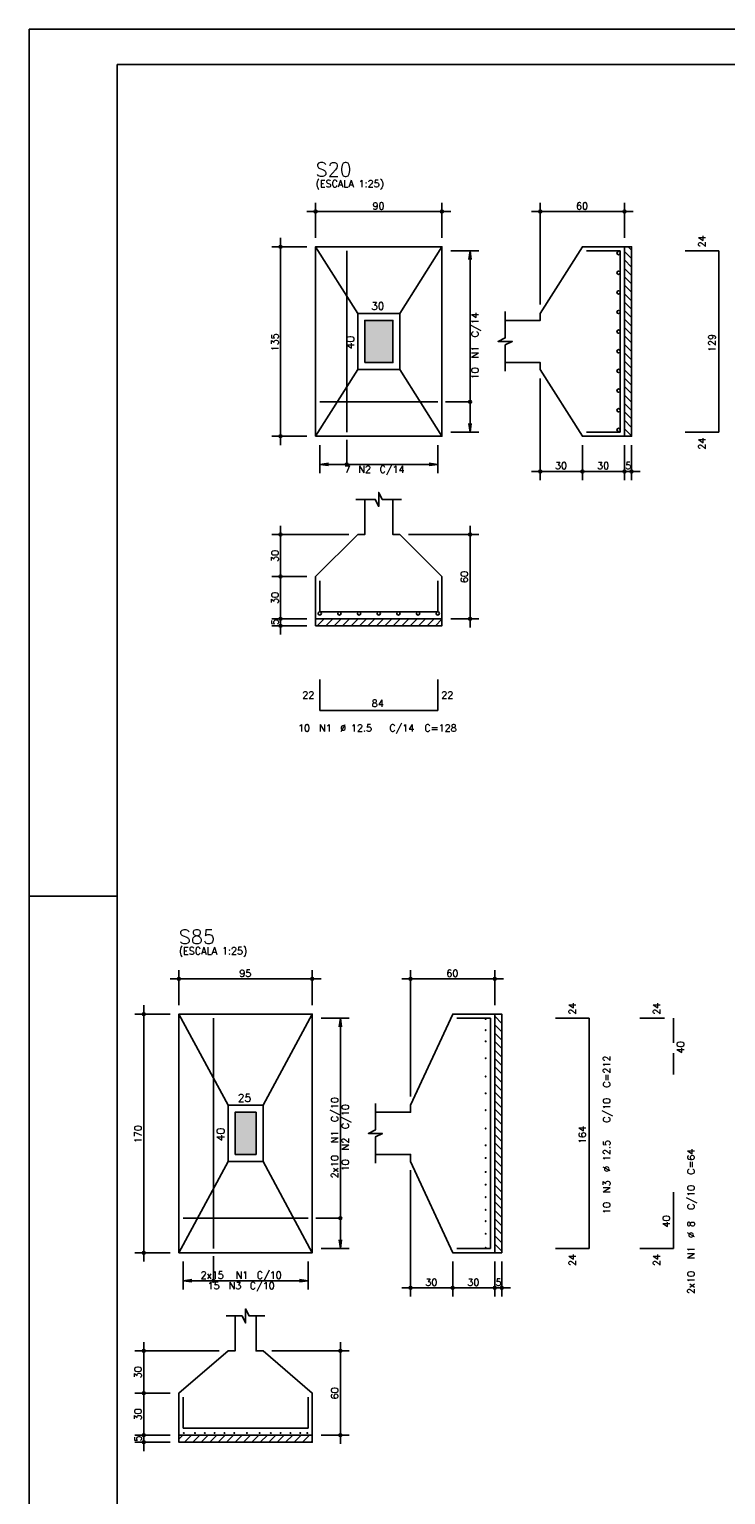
# Model space of a CAD drawing. Extents: x 0 to 119, y 0 to 84.
# Tile 4 of 13: x 0 to 20, y 42 to 84. Entities that reach past the tile are written whole.
import ezdxf

# ---------------------------------------------------------------- set-up
doc = ezdxf.new("R2010")
doc.units = 0
doc.header["$MEASUREMENT"] = 0
doc.linetypes.add('ESTILO_TQS_0001', pattern=[1, 0.7, -0.3])
for name, color, linetype in [('1', 1, 'CONTINUOUS'), ('2', 2, 'CONTINUOUS'), ('3', 3, 'CONTINUOUS'), ('6', 6, 'CONTINUOUS'), ('7', 7, 'CONTINUOUS'), ('8', 8, 'CONTINUOUS'), ('9', 9, 'CONTINUOUS')]:
    doc.layers.add(name, color=color, linetype=linetype)
doc.styles.get("Standard").update_dxf_attribs({"font": 'ROMANS.SHX'})

msp = doc.modelspace()

# ---------------------------------------------------------------- linework, layer by layer
at = {"layer": '1', "linetype": 'Continuous'}
for p, q in [((0, 0), (0, 84.099998)), ((0, 84.099998), (118.900002, 84.099998)), ((16.9556, 77.768424), (17.1556, 77.568424)), ((17.058441, 77.906), (17.1556, 77.808841)), ((16.9556, 77.528008), (17.1556, 77.328008)), ((16.9556, 77.287592), (17.1556, 77.087592)), ((16.9556, 77.047175), (17.1556, 76.847175)), ((16.9556, 76.806759), (17.1556, 76.606759)), ((16.9556, 76.566343), (17.1556, 76.366343)), ((16.9556, 76.325927), (17.1556, 76.125927)), ((16.9556, 76.08551), (17.1556, 75.88551)), ((16.9556, 75.845094), (17.1556, 75.645094)), ((16.9556, 75.604678), (17.1556, 75.404678)), ((16.9556, 75.364261), (17.1556, 75.164261)), ((16.9556, 75.123845), (17.1556, 74.923845)), ((16.9556, 74.883429), (17.1556, 74.683429)), ((16.9556, 74.643012), (17.1556, 74.443012)), ((16.9556, 74.402596), (17.1556, 74.202596)), ((16.9556, 74.16218), (17.1556, 73.96218)), ((16.9556, 73.921764), (17.1556, 73.721764)), ((16.9556, 73.681347), (17.1556, 73.481347)), ((16.9556, 73.440931), (17.1556, 73.240931)), ((16.9556, 73.200515), (17.1556, 73.000515)), ((16.9556, 72.960098), (17.1556, 72.760098)), ((16.9556, 72.719682), (17.1556, 72.519682)), ((8.1556, 67.298011), (8.163589, 67.306)), ((8.204005, 67.106), (8.404005, 67.306)), ((8.444421, 67.106), (8.644421, 67.306)), ((8.684838, 67.106), (8.884838, 67.306)), ((8.925254, 67.106), (9.125254, 67.306)), ((9.16567, 67.106), (9.36567, 67.306)), ((9.406087, 67.106), (9.606087, 67.306)), ((9.646503, 67.106), (9.846503, 67.306)), ((9.886919, 67.106), (10.086919, 67.306)), ((10.127336, 67.106), (10.327336, 67.306)), ((10.367752, 67.106), (10.567752, 67.306)), ((10.608168, 67.106), (10.808168, 67.306)), ((10.848584, 67.106), (11.048584, 67.306)), ((11.089001, 67.106), (11.289001, 67.306)), ((11.329417, 67.106), (11.529417, 67.306)), ((11.569833, 67.106), (11.7556, 67.291767)), ((0, 59.400002), (2.5, 59.400002)), ((13.26, 55.979896), (13.46, 55.779896)), ((13.434842, 56.04547), (13.46, 56.020312)), ((13.26, 55.73948), (13.46, 55.53948)), ((13.26, 55.499063), (13.46, 55.299063)), ((13.26, 55.258647), (13.46, 55.058647)), ((13.26, 55.018231), (13.46, 54.818231)), ((13.26, 54.777814), (13.46, 54.577814)), ((13.26, 54.537398), (13.46, 54.337398)), ((13.26, 54.296982), (13.46, 54.096982)), ((13.26, 54.056566), (13.46, 53.856566)), ((13.26, 53.816149), (13.46, 53.616149)), ((13.26, 53.575733), (13.46, 53.375733)), ((13.26, 53.335317), (13.46, 53.135317)), ((13.26, 53.0949), (13.46, 52.8949)), ((13.26, 52.854484), (13.46, 52.654484)), ((13.26, 52.614068), (13.46, 52.414068)), ((13.26, 52.373651), (13.46, 52.173651)), ((13.26, 52.133235), (13.46, 51.933235)), ((13.26, 51.892819), (13.46, 51.692819)), ((13.26, 51.652403), (13.46, 51.452403)), ((13.26, 51.411986), (13.46, 51.211986)), ((13.26, 51.17157), (13.46, 50.97157)), ((13.26, 50.931154), (13.46, 50.731154)), ((13.26, 50.690737), (13.46, 50.490737)), ((13.26, 50.450321), (13.46, 50.250321)), ((13.26, 50.209905), (13.46, 50.009905)), ((13.26, 49.969488), (13.46, 49.769488)), ((13.26, 49.729072), (13.46, 49.529072)), ((13.26, 49.488656), (13.46, 49.288656)), ((13.26, 49.248239), (13.262769, 49.24547)), ((4.26, 43.92869), (4.37678, 44.04547)), ((4.417196, 43.84547), (4.617196, 44.04547)), ((4.657612, 43.84547), (4.857612, 44.04547)), ((4.898028, 43.84547), (5.098028, 44.04547)), ((5.138445, 43.84547), (5.338445, 44.04547)), ((5.378861, 43.84547), (5.578861, 44.04547)), ((5.619277, 43.84547), (5.819277, 44.04547)), ((5.859694, 43.84547), (6.059694, 44.04547)), ((6.10011, 43.84547), (6.30011, 44.04547)), ((6.340526, 43.84547), (6.540526, 44.04547)), ((6.580943, 43.84547), (6.780943, 44.04547)), ((6.821359, 43.84547), (7.021359, 44.04547)), ((7.061775, 43.84547), (7.261775, 44.04547)), ((7.302192, 43.84547), (7.502192, 44.04547)), ((7.542608, 43.84547), (7.742608, 44.04547)), ((7.783024, 43.84547), (7.983024, 44.04547)), ((8.02344, 43.84547), (8.06, 43.88203))]:
    msp.add_line(p, q, dxfattribs=at)
for points in [[(16.9556, 72.506), (16.9556, 77.906), (17.1556, 77.906), (17.1556, 72.506), (16.9556, 72.506)], [(8.1556, 67.306), (11.7556, 67.306), (11.7556, 67.106), (8.1556, 67.106), (8.1556, 67.306)], [(13.26, 49.24547), (13.26, 56.04547), (13.46, 56.04547), (13.46, 49.24547), (13.26, 49.24547)], [(4.26, 44.04547), (8.06, 44.04547), (8.06, 43.84547), (4.26, 43.84547), (4.26, 44.04547)]]:
    msp.add_lwpolyline(points, dxfattribs=at)
at = {"layer": '2', "linetype": 'Continuous'}
for p, q in [((7.9056, 78.906), (12.0056, 78.906)), ((8.1556, 78.156), (8.1556, 79.156)), ((11.7556, 78.156), (11.7556, 79.156)), ((17.2056, 78.906), (14.3056, 78.906)), ((14.5556, 76.256), (14.5556, 79.156)), ((16.9556, 78.156), (16.9556, 79.156)), ((7.1556, 72.256), (7.1556, 78.156)), ((7.9056, 77.906), (6.9056, 77.906)), ((8.1556, 77.906), (8.1556, 77.906)), ((8.1556, 77.906), (8.1556, 77.906)), ((11.7556, 77.906), (11.7556, 77.906)), ((11.7556, 77.786), (11.7556, 77.786)), ((12.0056, 77.786), (12.8056, 77.786)), ((12.5556, 77.786), (12.522968, 77.538139)), ((12.5556, 72.626), (12.5556, 77.786)), ((12.5556, 77.786), (12.588232, 77.538139)), ((16.9556, 77.906), (16.9556, 77.906)), ((14.5556, 76.006), (14.5556, 76.006)), ((14.5556, 74.406), (14.5556, 74.406)), ((14.5556, 74.156), (14.5556, 71.256)), ((12.5556, 72.626), (12.522968, 72.873861)), ((12.5556, 72.626), (12.588232, 72.873861)), ((7.9056, 72.506), (6.9056, 72.506)), ((8.1556, 72.506), (8.1556, 72.506)), ((8.2756, 72.506), (8.2756, 72.506)), ((8.2756, 72.256), (8.2756, 71.456)), ((11.6356, 72.506), (11.6356, 72.506)), ((11.6356, 72.256), (11.6356, 71.456)), ((11.7556, 72.626), (11.7556, 72.626)), ((12.0056, 72.626), (12.8056, 72.626)), ((15.7556, 72.506), (15.7556, 72.506)), ((15.7556, 72.506), (15.7556, 72.506)), ((15.7556, 72.256), (15.7556, 71.256)), ((15.7556, 72.256), (15.7556, 71.256)), ((16.9556, 72.506), (16.9556, 72.506)), ((16.9556, 72.506), (16.9556, 72.506)), ((16.9556, 72.256), (16.9556, 71.256)), ((16.9556, 72.256), (16.9556, 71.256)), ((17.1556, 72.506), (17.1556, 72.506)), ((17.1556, 72.256), (17.1556, 71.256)), ((8.2756, 71.706), (8.523461, 71.738632)), ((8.2756, 71.706), (11.6356, 71.706)), ((8.2756, 71.706), (8.523461, 71.673368)), ((11.6356, 71.706), (11.387739, 71.738632)), ((11.6356, 71.706), (11.387739, 71.673368)), ((16.0056, 71.506), (14.3056, 71.506)), ((17.2056, 71.506), (15.5056, 71.506)), ((16.7056, 71.506), (17.4056, 71.506)), ((7.1556, 68.256), (7.1556, 69.956)), ((12.5556, 67.056), (12.5556, 69.956)), ((9.1056, 69.706), (6.9056, 69.706)), ((9.3556, 69.706), (9.3556, 69.706)), ((10.5556, 69.706), (10.5556, 69.706)), ((10.8056, 69.706), (12.8056, 69.706)), ((7.9056, 68.506), (6.9056, 68.506)), ((7.9056, 68.506), (6.9056, 68.506)), ((7.1556, 67.056), (7.1556, 68.756)), ((8.1556, 68.506), (8.1556, 68.506)), ((8.1556, 68.506), (8.1556, 68.506)), ((7.9056, 67.306), (6.9056, 67.306)), ((7.9056, 67.306), (6.9056, 67.306)), ((7.1556, 66.856), (7.1556, 67.556)), ((8.1556, 67.306), (8.1556, 67.306)), ((8.1556, 67.306), (8.1556, 67.306)), ((11.7556, 67.306), (11.7556, 67.306)), ((12.0056, 67.306), (12.8056, 67.306)), ((7.9056, 67.106), (6.9056, 67.106)), ((8.1556, 67.106), (8.1556, 67.106)), ((4.26, 56.29547), (4.26, 57.29547)), ((8.06, 56.29547), (8.06, 57.29547)), ((10.86, 53.69547), (10.86, 57.29547)), ((13.26, 56.29547), (13.26, 57.29547)), ((4.01, 57.04547), (8.31, 57.04547)), ((13.51, 57.04547), (10.61, 57.04547)), ((4.01, 56.04547), (3.01, 56.04547)), ((3.26, 48.99547), (3.26, 56.29547)), ((4.26, 56.04547), (4.26, 56.04547)), ((4.26, 56.04547), (4.26, 56.04547)), ((8.06, 56.04547), (8.06, 56.04547)), ((13.26, 56.04547), (13.26, 56.04547)), ((8.06, 55.92547), (8.06, 55.92547)), ((8.06, 55.92547), (8.06, 55.92547)), ((8.31, 55.92547), (9.11, 55.92547)), ((8.31, 55.92547), (9.11, 55.92547)), ((8.86, 55.92547), (8.827368, 55.677609)), ((8.86, 55.92547), (8.827368, 55.677609)), ((8.86, 49.36547), (8.86, 55.92547)), ((8.86, 55.92547), (8.892632, 55.677609)), ((8.86, 49.36547), (8.86, 55.92547)), ((8.86, 55.92547), (8.892632, 55.677609)), ((10.86, 53.44547), (10.86, 53.44547)), ((10.86, 51.84547), (10.86, 51.84547)), ((10.86, 51.59547), (10.86, 47.99547)), ((8.06, 49.36547), (8.06, 49.36547)), ((8.06, 49.36547), (8.06, 49.36547)), ((8.31, 49.36547), (9.11, 49.36547)), ((8.31, 49.36547), (9.11, 49.36547)), ((8.86, 49.36547), (8.827368, 49.613331)), ((8.86, 49.36547), (8.827368, 49.613331)), ((8.86, 49.36547), (8.892632, 49.613331)), ((8.86, 49.36547), (8.892632, 49.613331)), ((4.01, 49.24547), (3.01, 49.24547)), ((4.26, 49.24547), (4.26, 49.24547)), ((4.38, 49.24547), (4.38, 49.24547)), ((4.38, 49.24547), (4.38, 49.24547)), ((4.38, 48.99547), (4.38, 48.19547)), ((4.38, 48.99547), (4.38, 48.19547)), ((7.94, 49.24547), (7.94, 49.24547)), ((7.94, 49.24547), (7.94, 49.24547)), ((7.94, 48.99547), (7.94, 48.19547)), ((7.94, 48.99547), (7.94, 48.19547)), ((12.06, 49.24547), (12.06, 49.24547)), ((12.06, 49.24547), (12.06, 49.24547)), ((12.06, 48.99547), (12.06, 47.99547)), ((12.06, 48.99547), (12.06, 47.99547)), ((13.26, 49.24547), (13.26, 49.24547)), ((13.26, 49.24547), (13.26, 49.24547)), ((13.26, 48.99547), (13.26, 47.99547)), ((13.26, 48.99547), (13.26, 47.99547)), ((13.46, 49.24547), (13.46, 49.24547)), ((13.46, 48.99547), (13.46, 47.99547)), ((4.38, 48.44547), (4.627861, 48.478102)), ((4.38, 48.44547), (4.627861, 48.478102)), ((4.38, 48.44547), (7.94, 48.44547)), ((4.38, 48.44547), (4.627861, 48.412838)), ((4.38, 48.44547), (7.94, 48.44547)), ((4.38, 48.44547), (4.627861, 48.412838)), ((7.94, 48.44547), (7.692139, 48.478102)), ((7.94, 48.44547), (7.692139, 48.478102)), ((7.94, 48.44547), (7.692139, 48.412838)), ((7.94, 48.44547), (7.692139, 48.412838)), ((12.31, 48.24547), (10.61, 48.24547)), ((13.51, 48.24547), (11.81, 48.24547)), ((13.01, 48.24547), (13.71, 48.24547)), ((5.41, 46.44547), (3.01, 46.44547)), ((3.26, 44.99547), (3.26, 46.69547)), ((5.66, 46.44547), (5.66, 46.44547)), ((6.66, 46.44547), (6.66, 46.44547)), ((6.91, 46.44547), (9.11, 46.44547)), ((8.86, 43.79547), (8.86, 46.69547)), ((4.01, 45.24547), (3.01, 45.24547)), ((4.01, 45.24547), (3.01, 45.24547)), ((3.26, 43.79547), (3.26, 45.49547)), ((4.26, 45.24547), (4.26, 45.24547)), ((4.26, 45.24547), (4.26, 45.24547)), ((3.26, 43.59547), (3.26, 44.29547)), ((4.01, 44.04547), (3.01, 44.04547)), ((4.01, 44.04547), (3.01, 44.04547)), ((4.01, 43.84547), (3.01, 43.84547)), ((4.26, 44.04547), (4.26, 44.04547)), ((4.26, 44.04547), (4.26, 44.04547)), ((4.26, 43.84547), (4.26, 43.84547)), ((8.06, 44.04547), (8.06, 44.04547)), ((8.31, 44.04547), (9.11, 44.04547))]:
    msp.add_line(p, q, dxfattribs=at)
for points in [[(8.1556, 72.506), (11.7556, 72.506), (11.7556, 77.906), (8.1556, 77.906), (8.1556, 72.506)], [(9.3556, 76.006), (8.1556, 77.906)], [(10.5556, 76.006), (11.7556, 77.906)], [(13.5556, 74.606), (14.5556, 74.606), (14.5556, 74.406), (15.7556, 72.506), (16.9556, 72.506), (16.9556, 77.906), (15.7556, 77.906), (14.5556, 76.006), (14.5556, 75.806), (13.5556, 75.806)], [(9.3556, 74.406), (10.5556, 74.406), (10.5556, 76.006), (9.3556, 76.006), (9.3556, 74.406)], [(13.5556, 74.356), (13.5556, 75.106), (13.7556, 75.206), (13.3556, 75.206), (13.5556, 75.306), (13.5556, 76.056)], [(9.5556, 74.606), (10.3556, 74.606), (10.3556, 75.806), (9.5556, 75.806), (9.5556, 74.606)], [(9.3556, 74.406), (8.1556, 72.506)], [(10.5556, 74.406), (11.7556, 72.506)], [(12.5556, 73.491), (11.8556, 73.491)], [(9.0406, 71.706), (9.0406, 72.406)], [(9.5556, 70.706), (9.5556, 69.706), (9.3556, 69.706), (8.1556, 68.506), (8.1556, 67.306), (11.7556, 67.306), (11.7556, 68.506), (10.5556, 69.706), (10.3556, 69.706), (10.3556, 70.706)], [(9.3056, 70.706), (9.8556, 70.706), (9.9556, 70.506), (9.9556, 70.906), (10.0556, 70.706), (10.6056, 70.706)], [(4.26, 49.24547), (8.06, 49.24547), (8.06, 56.04547), (4.26, 56.04547), (4.26, 49.24547)], [(5.66, 53.44547), (4.26, 56.04547)], [(6.66, 53.44547), (8.06, 56.04547)], [(9.86, 52.04547), (10.86, 52.04547), (10.86, 51.84547), (12.06, 49.24547), (13.26, 49.24547), (13.26, 56.04547), (12.06, 56.04547), (10.86, 53.44547), (10.86, 53.24547), (9.86, 53.24547)], [(5.66, 51.84547), (6.66, 51.84547), (6.66, 53.44547), (5.66, 53.44547), (5.66, 51.84547)], [(9.86, 51.79547), (9.86, 52.54547), (10.06, 52.64547), (9.66, 52.64547), (9.86, 52.74547), (9.86, 53.49547)], [(5.86, 52.04547), (6.46, 52.04547), (6.46, 53.24547), (5.86, 53.24547), (5.86, 52.04547)], [(5.66, 51.84547), (4.26, 49.24547)], [(6.66, 51.84547), (8.06, 49.24547)], [(8.86, 50.23047), (8.16, 50.23047)], [(5.245, 48.44547), (5.245, 49.14547)], [(5.61, 47.44547), (6.06, 47.44547), (6.16, 47.24547), (6.16, 47.64547), (6.26, 47.44547), (6.71, 47.44547)], [(5.86, 47.44547), (5.86, 46.44547), (5.66, 46.44547), (4.26, 45.24547), (4.26, 44.04547), (8.06, 44.04547), (8.06, 45.24547), (6.66, 46.44547), (6.46, 46.44547), (6.46, 47.44547)]]:
    msp.add_lwpolyline(points, dxfattribs=at)
for centre, radius in [((8.1556, 78.906), 0.04), ((8.1556, 78.906), 0.02), ((11.7556, 78.906), 0.04), ((11.7556, 78.906), 0.02), ((14.5556, 78.906), 0.04), ((14.5556, 78.906), 0.02), ((16.9556, 78.906), 0.04), ((16.9556, 78.906), 0.02), ((7.1556, 77.906), 0.04), ((7.1556, 77.906), 0.02), ((12.5556, 73.491), 0.04), ((7.1556, 72.506), 0.04), ((7.1556, 72.506), 0.02), ((9.0406, 71.706), 0.04), ((14.5556, 71.506), 0.04), ((14.5556, 71.506), 0.02), ((15.7556, 71.506), 0.04), ((15.7556, 71.506), 0.04), ((15.7556, 71.506), 0.02), ((15.7556, 71.506), 0.02), ((16.9556, 71.506), 0.04), ((16.9556, 71.506), 0.04), ((16.9556, 71.506), 0.02), ((16.9556, 71.506), 0.02), ((17.1556, 71.506), 0.04), ((17.1556, 71.506), 0.02), ((7.1556, 69.706), 0.04), ((7.1556, 69.706), 0.02), ((12.5556, 69.706), 0.04), ((12.5556, 69.706), 0.02), ((7.1556, 68.506), 0.04), ((7.1556, 68.506), 0.04), ((7.1556, 68.506), 0.02), ((7.1556, 68.506), 0.02), ((7.1556, 67.306), 0.04), ((7.1556, 67.306), 0.04), ((7.1556, 67.306), 0.02), ((7.1556, 67.306), 0.02), ((12.5556, 67.306), 0.04), ((12.5556, 67.306), 0.02), ((7.1556, 67.106), 0.04), ((7.1556, 67.106), 0.02), ((4.26, 57.04547), 0.04), ((4.26, 57.04547), 0.02), ((8.06, 57.04547), 0.04), ((8.06, 57.04547), 0.02), ((10.86, 57.04547), 0.04), ((10.86, 57.04547), 0.02), ((13.26, 57.04547), 0.04), ((13.26, 57.04547), 0.02), ((3.26, 56.04547), 0.04), ((3.26, 56.04547), 0.02), ((8.86, 50.23047), 0.04), ((3.26, 49.24547), 0.04), ((3.26, 49.24547), 0.02), ((5.245, 48.44547), 0.04), ((10.86, 48.24547), 0.04), ((10.86, 48.24547), 0.02), ((12.06, 48.24547), 0.04), ((12.06, 48.24547), 0.04), ((12.06, 48.24547), 0.02), ((12.06, 48.24547), 0.02), ((13.26, 48.24547), 0.04), ((13.26, 48.24547), 0.04), ((13.26, 48.24547), 0.02), ((13.26, 48.24547), 0.02), ((13.46, 48.24547), 0.04), ((13.46, 48.24547), 0.02), ((3.26, 46.44547), 0.04), ((3.26, 46.44547), 0.02), ((8.86, 46.44547), 0.04), ((8.86, 46.44547), 0.02), ((3.26, 45.24547), 0.04), ((3.26, 45.24547), 0.04), ((3.26, 45.24547), 0.02), ((3.26, 45.24547), 0.02), ((3.26, 44.04547), 0.04), ((3.26, 44.04547), 0.04), ((3.26, 43.84547), 0.04), ((3.26, 44.04547), 0.02), ((3.26, 44.04547), 0.02), ((3.26, 43.84547), 0.02), ((8.86, 44.04547), 0.04), ((8.86, 44.04547), 0.02)]:
    msp.add_circle(centre, radius, dxfattribs=at)
at = {"layer": '3', "linetype": 'Continuous'}
for centre, radius in [((16.788215, 77.726), 0.047385), ((16.788215, 77.166), 0.047385), ((16.788215, 76.606), 0.047385), ((16.788215, 76.046), 0.047385), ((16.788215, 75.486), 0.047385), ((16.788215, 74.926), 0.047385), ((16.788215, 74.366), 0.047385), ((16.788215, 73.806), 0.047385), ((16.788215, 73.246), 0.047385), ((16.788215, 72.686), 0.047385), ((8.2756, 67.458615), 0.047385), ((8.8356, 67.458615), 0.047385), ((9.3956, 67.458615), 0.047385), ((9.9556, 67.458615), 0.047385), ((10.5156, 67.458615), 0.047385), ((11.0756, 67.458615), 0.047385), ((11.6356, 67.458615), 0.047385), ((13.00149, 55.90547), 0.00972), ((13.00149, 55.58547), 0.00972), ((13.00149, 55.26547), 0.00972), ((13.00149, 54.78547), 0.00972), ((13.00149, 54.26547), 0.00972), ((13.00149, 53.78547), 0.00972), ((13.00149, 53.30547), 0.00972), ((13.00149, 52.78547), 0.00972), ((13.00149, 52.30547), 0.00972), ((13.00149, 51.94547), 0.00972), ((13.00149, 51.54547), 0.00972), ((13.00149, 51.18547), 0.00972), ((13.00149, 50.82547), 0.00972), ((13.00149, 50.46547), 0.00972), ((13.00149, 50.14547), 0.00972), ((13.00149, 49.78547), 0.00972), ((13.00149, 49.38547), 0.00972), ((4.4, 44.10696), 0.00972), ((4.4, 44.10696), 0.00972), ((4.72, 44.10696), 0.00972), ((4.72, 44.10696), 0.00972), ((5, 44.10696), 0.00972), ((5, 44.10696), 0.00972), ((5.28, 44.10696), 0.00972), ((5.28, 44.10696), 0.00972), ((5.56, 44.10696), 0.00972), ((5.56, 44.10696), 0.00972), ((5.84, 44.10696), 0.00972), ((5.84, 44.10696), 0.00972), ((6.2, 44.10696), 0.00972), ((6.2, 44.10696), 0.00972), ((6.56, 44.10696), 0.00972), ((6.56, 44.10696), 0.00972), ((6.88, 44.10696), 0.00972), ((6.88, 44.10696), 0.00972), ((7.16, 44.10696), 0.00972), ((7.16, 44.10696), 0.00972), ((7.44, 44.10696), 0.00972), ((7.44, 44.10696), 0.00972), ((7.72, 44.10696), 0.00972), ((7.72, 44.10696), 0.00972), ((7.92, 44.10696), 0.00972)]:
    msp.add_circle(centre, radius, dxfattribs=at)
at = {"layer": '6', "linetype": 'Continuous'}
for p, q in [((9.0406, 72.626), (9.0406, 77.786)), ((16.8356, 77.786), (15.8756, 77.786)), ((16.8356, 72.626), (16.8356, 77.786)), ((19.6456, 77.786), (18.6856, 77.786)), ((19.6456, 72.626), (19.6456, 77.786)), ((8.2756, 73.491), (11.6356, 73.491)), ((15.8756, 72.626), (16.8356, 72.626)), ((18.6856, 72.626), (19.6456, 72.626)), ((8.2756, 68.386), (8.2756, 67.506)), ((11.6356, 67.506), (11.6356, 68.386)), ((8.2756, 67.506), (11.6356, 67.506)), ((8.2756, 65.576), (8.2756, 64.696)), ((11.6356, 64.696), (11.6356, 65.576)), ((8.2756, 64.696), (11.6356, 64.696)), ((5.245, 49.36547), (5.245, 55.92547)), ((13.14, 55.92547), (12.18, 55.92547)), ((13.14, 49.36547), (13.14, 55.92547)), ((15.95, 55.92547), (14.99, 55.92547)), ((15.95, 49.36547), (15.95, 55.92547)), ((18.35, 49.36547), (18.35, 50.96547)), ((4.38, 50.23047), (7.94, 50.23047)), ((12.18, 49.36547), (13.14, 49.36547)), ((14.99, 49.36547), (15.95, 49.36547)), ((17.39, 49.36547), (18.35, 49.36547)), ((4.38, 45.12547), (4.38, 44.24547)), ((7.94, 44.24547), (7.94, 45.12547)), ((4.38, 44.24547), (7.94, 44.24547))]:
    msp.add_line(p, q, dxfattribs=at)
at = {"layer": '6', "linetype": 'ESTILO_TQS_0001'}
for p, q in [((17.39, 55.92547), (18.35, 55.92547)), ((18.35, 55.92547), (18.35, 54.32547))]:
    msp.add_line(p, q, dxfattribs=at)
at = {"layer": '8', "linetype": 'Continuous'}
for q in [(117.900002, 83.099998), (2.5, 1)]:
    msp.add_line((2.5, 83.099998), q, dxfattribs=at)
at = {"layer": '9', "linetype": 'Continuous'}
for points in [[(9.5556, 74.606), (10.3556, 74.606), (10.3556, 75.806)], [(9.5556, 74.606), (10.3556, 75.806), (9.5556, 75.806)], [(9.5556, 74.606), (9.5556, 75.806), (9.5556, 74.606)], [(5.86, 52.04547), (6.46, 52.04547), (6.46, 53.24547)], [(5.86, 52.04547), (6.46, 53.24547), (5.86, 53.24547)], [(5.86, 52.04547), (5.86, 53.24547), (5.86, 52.04547)]]:
    msp.add_solid(points, dxfattribs=at)

# ---------------------------------------------------------------- texts
at = {"layer": '2', "linetype": 'Continuous'}
for s, height, p in [('(ESCALA 1:25)', 0.2, (8.1556, 79.606)), ('90', 0.2, (9.7756, 78.966)), ('60', 0.2, (15.5756, 78.966)), ('30', 0.22, (9.7356, 76.106)), ('7', 0.2, (8.9756, 71.466)), ('N2', 0.2, (9.3756, 71.466)), ('C/14', 0.2, (9.9756, 71.466)), ('30', 0.2, (14.9756, 71.566)), ('30', 0.2, (16.1756, 71.566)), ('5', 0.2, (16.9756, 71.566)), ('22', 0.2, (7.7756, 65.036)), ('22', 0.2, (11.7356, 65.036)), ('84', 0.2, (9.7556, 64.796)), ('10', 0.2, (7.6556, 64.096)), ('N1', 0.2, (8.2556, 64.096)), ('%%c 12.5', 0.2, (8.8556, 64.096)), ('C/14', 0.2, (10.2556, 64.096)), ('C=128', 0.2, (11.2556, 64.096)), ('(ESCALA 1:25)', 0.2, (4.26, 57.74547)), ('95', 0.2, (5.98, 57.10547)), ('60', 0.2, (11.88, 57.10547)), ('25', 0.22, (5.94, 53.54547)), ('2x15', 0.2, (4.88, 48.50547)), ('N1', 0.2, (5.88, 48.50547)), ('C/10', 0.2, (6.48, 48.50547)), ('30', 0.2, (11.28, 48.30547)), ('30', 0.2, (12.48, 48.30547)), ('5', 0.2, (13.28, 48.30547)), ('15', 0.2, (5.08, 48.20547)), ('N3', 0.2, (5.68, 48.20547)), ('C/10', 0.2, (6.28, 48.20547))]:
    msp.add_text(s, height=height, dxfattribs=at).set_placement(p)
for s, height, p in [('24', 0.2, (19.2656, 77.886)), ('C/14', 0.2, (12.7956, 75.326)), ('135', 0.2, (7.0956, 74.926)), ('40', 0.22, (9.2556, 74.986)), ('129', 0.2, (19.5456, 74.906)), ('N1', 0.2, (12.7956, 74.726)), ('10', 0.2, (12.7956, 74.126)), ('24', 0.2, (19.2656, 72.126)), ('30', 0.2, (7.0956, 68.926)), ('60', 0.2, (12.4956, 68.326)), ('30', 0.2, (7.0956, 67.726)), ('5', 0.2, (7.0956, 67.126)), ('24', 0.2, (15.57, 56.02547)), ('24', 0.2, (17.97, 56.02547)), ('40', 0.2, (18.65, 54.92547)), ('C=212', 0.2, (16.55, 53.94547)), ('C/10', 0.2, (8.8, 52.96547)), ('C/10', 0.2, (16.55, 52.94547)), ('C/10', 0.2, (9.1, 52.76547)), ('170', 0.2, (3.2, 52.36547)), ('40', 0.22, (5.56, 52.42547)), ('N1', 0.2, (8.8, 52.36547)), ('164', 0.2, (15.85, 52.34547)), ('N2', 0.2, (9.1, 52.16547)), ('%%c 12.5', 0.2, (16.55, 51.54547)), ('2x10', 0.2, (8.8, 51.36547)), ('10', 0.2, (9.1, 51.56547)), ('C=64', 0.2, (18.95, 51.46547)), ('N3', 0.2, (16.55, 50.94547)), ('C/10', 0.2, (18.95, 50.46547)), ('10', 0.2, (16.55, 50.34547)), ('40', 0.2, (18.25, 49.96547)), ('%%c 8', 0.2, (18.95, 49.66547)), ('N1', 0.2, (18.95, 49.06547)), ('24', 0.2, (15.57, 48.86547)), ('24', 0.2, (17.97, 48.86547)), ('2x10', 0.2, (18.95, 48.06547)), ('30', 0.2, (3.2, 45.66547)), ('60', 0.2, (8.8, 45.06547)), ('30', 0.2, (3.2, 44.46547)), ('5', 0.2, (3.2, 43.86547))]:
    msp.add_text(s, height=height, rotation=90, dxfattribs=at).set_placement(p)
at = {"layer": '7', "linetype": 'Continuous'}
for s, p in [('S20', (8.1556, 79.906)), ('S85', (4.26, 58.04547))]:
    msp.add_text(s, height=0.4, dxfattribs=at).set_placement(p)

doc.saveas('drawing.dxf')
